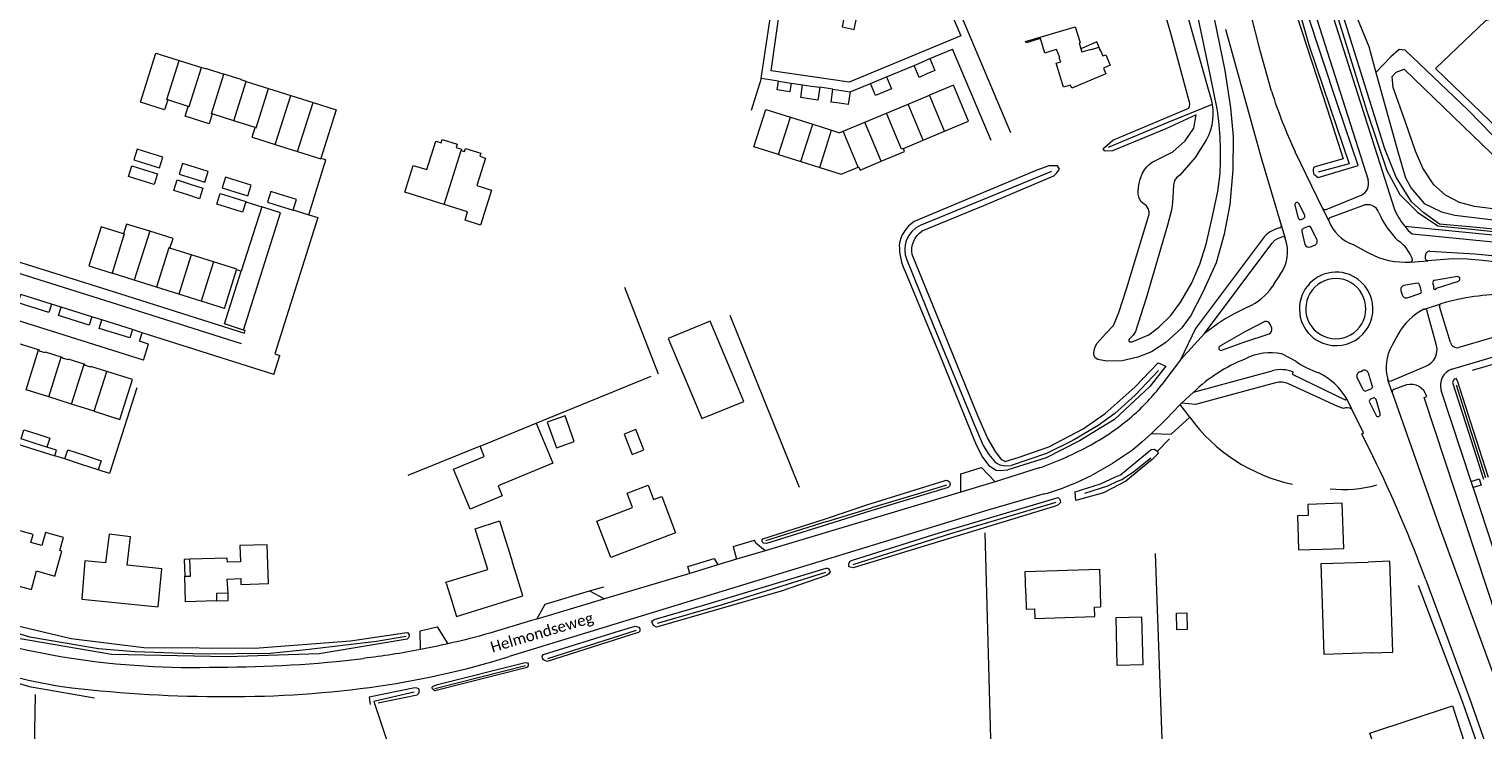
# Model space of a CAD drawing. Extents: x 177628 to 188968, y 384226 to 390673.
# Tile 50 of 256: x 181457 to 181793, y 385710 to 385872. Entities that reach past the tile are written whole.
import ezdxf

# ---------------------------------------------------------------- set-up
doc = ezdxf.new("R2010")
doc.units = 0
for name, color, linetype, lineweight in [('B01_F', 14, 'Continuous', 9), ('B01_T', 14, 'Continuous', 9), ('B02_T', 14, 'Continuous', 9), ('B03_F', 14, 'Continuous', 9), ('B07_D', 14, 'Continuous', 9), ('B14_F', 14, 'Continuous', 9), ('B17_T', 14, 'Continuous', 9), ('T02_F', 253, 'RASTER', 9), ('T03_F', 253, 'Continuous', 9), ('T03_T', 253, 'Continuous', 9), ('T04_F', 253, 'HAAG', 9), ('T05_F', 253, 'Continuous', 9), ('T07_F', 253, 'Continuous', 9), ('T09_F', 253, 'Continuous', 9), ('T13_F', 253, 'Continuous', 9), ('T22_D', 253, 'Continuous', 9), ('T22_F', 253, 'Continuous', 9), ('V00_F', 8, 'Continuous', 9), ('V00_T', 8, 'Continuous', 9), ('W01_F', 253, 'Continuous', 9), ('Z06', 7, 'Continuous', 9)]:
    doc.layers.add(name, color=color, linetype=linetype, lineweight=lineweight)
doc.styles.add('Legend', font='calibri.ttf')
doc.linetypes.add('HAAG', pattern='A,4,-1,[5,TOPOCAD.SHX,S=0.35,R=0,X=-0.35,Y=-0.35],-1', length=6)
doc.linetypes.add('RASTER', pattern='A,4,-1,[4,TOPOCAD.SHX,S=0.5,R=0,X=-0.5,Y=0],-1', length=6)

msp = doc.modelspace()

# ---------------------------------------------------------------- linework, layer by layer
at = {"layer": 'B01_F', "linetype": 'Continuous'}
msp.add_lwpolyline([(181565.73, 385758.237), (181568.722, 385748.634)], dxfattribs=at)
at = {"layer": 'B01_T', "linetype": 'Continuous'}
for points in [[(181704.428, 385867.001), (181705.035, 385865.592), (181705.726, 385865.878), (181706.756, 385863.442), (181705.149, 385862.763), (181705.706, 385861.441), (181697.877, 385858.141), (181697.581, 385858.846), (181695.925, 385858.356), (181694.271, 385863.927), (181695.306, 385864.234), (181694.927, 385865.135), (181695.13, 385865.22), (181694.365, 385867.073), (181693.506, 385866.814), (181691.631, 385866.254), (181690.621, 385869.636), (181687.294, 385868.649), (181687.199, 385868.948), (181698.666, 385872.337), (181699.761, 385868.66), (181699.55, 385868.597), (181699.949, 385867.26)], [(181489.114, 385855.438), (181488.393, 385853.149), (181482.832, 385854.897), (181486.401, 385866.248), (181491.743, 385864.568)], [(181491.743, 385864.568), (181496.894, 385862.949)], [(181699.949, 385867.26), (181700.167, 385866.527), (181702.412, 385867.187), (181702.437, 385867.101), (181704.098, 385867.601), (181704.346, 385866.963), (181704.428, 385867.001)], [(181496.894, 385862.949), (181498.039, 385862.589), (181498.066, 385862.673), (181502.082, 385861.409)], [(181507.217, 385859.703), (181506.072, 385860.063), (181506.098, 385860.145), (181502.082, 385861.409)], [(181507.217, 385859.703), (181512.368, 385858.083)], [(181512.368, 385858.083), (181517.52, 385856.463)], [(181668.512, 385848.224), (181674.02, 385850.523), (181670.556, 385858.824), (181665.048, 385856.525)], [(181493.855, 385853.945), (181489.114, 385855.438)], [(181517.52, 385856.463), (181522.671, 385854.844)], [(181522.671, 385854.844), (181528.013, 385853.164), (181524.482, 385841.936)], [(181655.084, 385852.367), (181660.069, 385854.447)], [(181660.069, 385854.447), (181665.048, 385856.525)], [(181499.405, 385852.195), (181498.684, 385849.906), (181493.134, 385851.656), (181493.855, 385853.945)], [(181504.365, 385850.633), (181499.405, 385852.195)], [(181630.181, 385842.83), (181624.455, 385844.638), (181627.198, 385853.248), (181632.899, 385851.435)], [(181632.899, 385851.435), (181638.042, 385849.8)], [(181650.089, 385850.282), (181655.084, 385852.367)], [(181509.305, 385849.078), (181504.365, 385850.633)], [(181508.587, 385846.798), (181509.305, 385849.078)], [(181638.042, 385849.8), (181642.401, 385848.414)], [(181642.401, 385848.414), (181644.223, 385847.834), (181645.106, 385848.202)], [(181645.106, 385848.202), (181650.089, 385850.282)], [(181663.533, 385846.146), (181668.512, 385848.224)], [(181508.587, 385846.798), (181513.951, 385845.112)], [(181513.951, 385845.112), (181519.102, 385843.492)], [(181552.976, 385831.249), (181543.872, 385834.107), (181545.82, 385840.31), (181548.963, 385839.345), (181551.018, 385845.903), (181552.238, 385845.533), (181552.468, 385846.27), (181555.975, 385845.182), (181555.739, 385844.425), (181556.986, 385844.043), (181556.893, 385843.745)], [(181556.893, 385843.745), (181557.662, 385843.505), (181557.894, 385844.252), (181561.404, 385843.159), (181561.172, 385842.412), (181562.481, 385842.003), (181560.495, 385835.676), (181563.911, 385834.604), (181561.375, 385826.522), (181557.77, 385827.653), (181558.36, 385829.559), (181552.976, 385831.249)], [(181653.846, 385841.28), (181659.27, 385843.544), (181658.977, 385844.245)], [(181658.977, 385844.245), (181663.533, 385846.146)], [(181519.102, 385843.492), (181524.444, 385841.812), (181524.482, 385841.936)], [(181630.181, 385842.83), (181635.328, 385841.205)], [(181635.328, 385841.205), (181639.689, 385839.828)], [(181648.571, 385839.898), (181648.661, 385839.935), (181648.966, 385839.244), (181653.846, 385841.28)], [(181639.689, 385839.828), (181644.648, 385838.262), (181648.571, 385839.898)], [(181478.874, 385824.549), (181473.75, 385826.156), (181470.911, 385817.102), (181476.259, 385815.424)], [(181484.96, 385825.119), (181479.573, 385826.778), (181478.874, 385824.549)], [(181489.639, 385821.179), (181490.342, 385823.462), (181484.96, 385825.119)], [(181494.558, 385819.633), (181489.639, 385821.179)], [(181499.71, 385818.014), (181494.558, 385819.633)], [(181505.038, 385816.196), (181505.079, 385816.327), (181499.71, 385818.014)], [(181481.412, 385813.809), (181476.259, 385815.424)], [(181502.244, 385807.274), (181505.038, 385816.196)], [(181486.564, 385812.193), (181481.412, 385813.809)], [(181491.717, 385810.576), (181486.564, 385812.193)], [(181496.869, 385808.96), (181491.717, 385810.576)], [(181502.244, 385807.274), (181496.869, 385808.96)], [(181620.241, 385790.402), (181614.387, 385804.314), (181604.704, 385800.32), (181610.551, 385786.473)], [(181459.284, 385797.696), (181453.353, 385799.553), (181452.122, 385795.637), (181452.284, 385795.586), (181451.876, 385794.289), (181451.714, 385794.34)], [(181459.606, 385797.595), (181459.284, 385797.696)], [(181464.539, 385796.051), (181460.903, 385797.187), (181460.852, 385797.025), (181459.554, 385797.43), (181459.606, 385797.595)], [(181464.853, 385795.953), (181464.539, 385796.051)], [(181469.794, 385794.407), (181466.149, 385795.541), (181466.099, 385795.379), (181464.8, 385795.783), (181464.853, 385795.953)], [(181470.096, 385794.313), (181469.794, 385794.407)], [(181475.045, 385792.75), (181471.39, 385793.895), (181471.339, 385793.733), (181470.041, 385794.139), (181470.096, 385794.313)], [(181472.163, 385783.524), (181478.091, 385781.644), (181480.988, 385790.887), (181475.045, 385792.75)], [(181610.551, 385786.473), (181612.429, 385781.84), (181622.12, 385785.768), (181620.241, 385790.402)], [(181461.666, 385786.852), (181456.417, 385788.517)], [(181466.915, 385785.188), (181461.666, 385786.852)], [(181472.163, 385783.524), (181466.915, 385785.188)], [(181588.232, 385758.179), (181596.459, 385761.312), (181595.209, 385764.595), (181600.059, 385766.442), (181601.309, 385763.159), (181603.186, 385763.874), (181606.385, 385755.472), (181591.432, 385749.778), (181588.232, 385758.179)], [(181755.645, 385751.698), (181760.642, 385751.867), (181760.29, 385762.287), (181752.385, 385762), (181752.465, 385759.456), (181749.951, 385759.371), (181750.12, 385754.374)], [(181553.406, 385743.864), (181553.342, 385744.056), (181563.012, 385746.979), (181560.113, 385756.394), (181565.73, 385758.237)], [(181444.256, 385746.023), (181449.314, 385744.642), (181449.052, 385743.682), (181453.109, 385742.58), (181453.372, 385743.542), (181457.644, 385742.381), (181458.805, 385746.651), (181463.095, 385745.493), (181464.657, 385751.26), (181464.228, 385751.376), (181465.044, 385754.409), (181460.874, 385755.53), (181460.064, 385752.535), (181457.536, 385753.219), (181458.054, 385755.11), (181453.879, 385756.253), (181452.856, 385752.402), (181446.481, 385754.136), (181444.256, 385746.023)], [(181486.93, 385738.387), (181487.781, 385747.138), (181479.723, 385747.983), (181480.541, 385754.539), (181475.58, 385755.158), (181474.75, 385748.504), (181469.979, 385749.004), (181469.262, 385740.122), (181486.93, 385738.387)], [(181750.12, 385754.374), (181750.213, 385751.509)], [(181503.051, 385741.52), (181502.871, 385744.788), (181505.992, 385744.888), (181506.035, 385743.538), (181512.357, 385743.741), (181512.082, 385752.704), (181505.768, 385752.51), (181505.915, 385748.77), (181502.905, 385748.703), (181502.869, 385749.629), (181494.202, 385749.365)], [(181750.213, 385751.509), (181755.645, 385751.698)], [(181493.07, 385745.428), (181494.355, 385745.462), (181494.202, 385749.365)], [(181569.629, 385745.718), (181568.722, 385748.634)], [(181687.259, 385741.526), (181687.104, 385746.523), (181704.239, 385747.055), (181704.394, 385742.057)], [(181500.42, 385739.744), (181493.226, 385739.528), (181493.07, 385745.428)], [(181553.406, 385743.864), (181554.319, 385740.928)], [(181554.319, 385740.928), (181555.808, 385736.162), (181571.121, 385740.95), (181569.629, 385745.718)], [(181503.051, 385741.52), (181500.371, 385741.459), (181500.42, 385739.744)], [(181687.259, 385741.526), (181687.369, 385737.827), (181689.278, 385737.885), (181689.345, 385735.697), (181703.168, 385736.117), (181703.101, 385738.316), (181704.5, 385738.359)], [(181704.394, 385742.057), (181704.5, 385738.359)]]:
    msp.add_lwpolyline(points, dxfattribs=at)
at = {"layer": 'B02_T', "linetype": 'Continuous'}
for points in [[(181663.265, 385864.188), (181665.108, 385864.966)], [(181665.108, 385864.966), (181666.275, 385862.202), (181664.432, 385861.424)], [(181661.439, 385863.417), (181663.265, 385864.188)], [(181664.432, 385861.424), (181662.59, 385860.646), (181661.439, 385863.417)], [(181629.822, 385857.784), (181630.124, 385859.762)], [(181631.308, 385857.56), (181629.822, 385857.784)], [(181630.124, 385859.762), (181631.607, 385859.538)], [(181633.09, 385859.314), (181632.791, 385857.336), (181631.308, 385857.56)], [(181631.607, 385859.538), (181633.09, 385859.314)], [(181637.244, 385855.668), (181635.265, 385855.956), (181635.707, 385858.923)], [(181635.707, 385858.923), (181637.676, 385858.637)], [(181639.655, 385858.349), (181639.223, 385855.38), (181637.244, 385855.668)], [(181637.676, 385858.637), (181639.655, 385858.349)], [(181644.261, 385854.65), (181642.281, 385854.93), (181642.724, 385857.897)], [(181642.724, 385857.897), (181644.681, 385857.621)], [(181644.681, 385857.621), (181646.661, 385857.341)], [(181651.391, 385859.234), (181653.228, 385860.007)], [(181654.391, 385857.242), (181652.548, 385856.466), (181651.391, 385859.234)], [(181653.228, 385860.007), (181655.071, 385860.783)], [(181655.071, 385860.783), (181656.235, 385858.018), (181654.391, 385857.242)], [(181646.661, 385857.341), (181646.241, 385854.37), (181644.261, 385854.65)], [(181485.02, 385843.132), (181482.057, 385844.057), (181481.296, 385841.592), (181484.252, 385840.67)], [(181484.252, 385840.67), (181487.207, 385839.747), (181487.976, 385842.21), (181485.02, 385843.132)], [(181495.503, 385839.826), (181492.545, 385840.756), (181491.773, 385838.294), (181494.73, 385837.365)], [(181483.013, 385836.848), (181480.059, 385837.789), (181480.845, 385840.246), (181483.796, 385839.306)], [(181483.796, 385839.306), (181486.75, 385838.365), (181485.967, 385835.907), (181483.013, 385836.848)], [(181494.73, 385837.365), (181497.686, 385836.436), (181498.459, 385838.897), (181495.503, 385839.826)], [(181505.425, 385836.699), (181502.462, 385837.625), (181501.7, 385835.16), (181504.655, 385834.236)], [(181493.5, 385833.558), (181490.545, 385834.495), (181491.33, 385836.953), (181494.279, 385836.018)], [(181494.279, 385836.018), (181497.235, 385835.081), (181496.455, 385832.622), (181493.5, 385833.558)], [(181504.655, 385834.236), (181507.61, 385833.313), (181508.38, 385835.776), (181505.425, 385836.699)], [(181515.893, 385833.394), (181512.933, 385834.321), (181512.166, 385831.858), (181515.122, 385830.932)], [(181503.456, 385830.42), (181500.494, 385831.337), (181501.266, 385833.799), (181504.219, 385832.884)], [(181507.161, 385831.905), (181506.417, 385829.503), (181503.456, 385830.42)], [(181504.219, 385832.884), (181507.18, 385831.967), (181507.161, 385831.905)], [(181515.122, 385830.932), (181518.078, 385830.006), (181518.101, 385830.08)], [(181518.101, 385830.08), (181518.849, 385832.468), (181515.893, 385833.394)], [(181561.236, 385775.448), (181574.207, 385780.823)], [(181574.207, 385780.823), (181578.039, 385771.539)], [(181578.899, 385775.067), (181583.004, 385776.536), (181580.864, 385782.515), (181576.759, 385781.046), (181578.899, 385775.067)], [(181455.27, 385777.143), (181455.933, 385779.241), (181458.913, 385778.299)], [(181458.252, 385776.201), (181455.27, 385777.143)], [(181458.913, 385778.299), (181461.892, 385777.357), (181461.233, 385775.258)], [(181594.505, 385778.271), (181596.324, 385773.544), (181599.049, 385774.593), (181597.232, 385779.315), (181594.505, 385778.271)], [(181461.233, 385775.258), (181458.252, 385776.201)], [(181465.359, 385772.541), (181466.044, 385774.632), (181469.902, 385773.368)], [(181578.039, 385771.539), (181565.405, 385766.324), (181566.343, 385764.023), (181558.939, 385760.955), (181555.111, 385770.193), (181562.197, 385773.129), (181561.236, 385775.448)], [(181469.218, 385771.277), (181465.359, 385772.541)], [(181473.076, 385770.012), (181469.218, 385771.277)], [(181469.902, 385773.368), (181473.76, 385772.103), (181473.076, 385770.012)], [(181767.027, 385727.718), (181756.146, 385727.348), (181755.431, 385748.355), (181766.314, 385748.725)], [(181767.027, 385727.718), (181772.024, 385727.888), (181771.311, 385748.895), (181766.314, 385748.725)]]:
    msp.add_lwpolyline(points, dxfattribs=at)
at = {"layer": 'B03_F', "linetype": 'Continuous'}
msp.add_lwpolyline([(181769.544, 385700.651), (181766.71, 385709.208), (181785.739, 385715.51), (181788.573, 385706.953), (181769.544, 385700.651)], dxfattribs=at)
at = {"layer": 'B07_D', "linetype": 'Continuous'}
for points in [[(181489.114, 385855.438), (181488.894, 385855.507), (181491.743, 385864.568)], [(181493.855, 385853.945), (181494.044, 385853.885), (181496.894, 385862.949)], [(181499.405, 385852.195), (181499.205, 385852.258), (181502.082, 385861.409)], [(181504.365, 385850.633), (181507.217, 385859.703)], [(181509.305, 385849.078), (181509.516, 385849.012), (181512.368, 385858.083)], [(181513.951, 385845.112), (181517.52, 385856.463)], [(181519.102, 385843.492), (181522.671, 385854.844)], [(181663.533, 385846.146), (181660.069, 385854.447)], [(181668.512, 385848.224), (181665.048, 385856.525)], [(181630.181, 385842.83), (181632.899, 385851.435)], [(181658.977, 385844.245), (181658.548, 385844.066), (181655.084, 385852.367)], [(181635.328, 385841.205), (181638.042, 385849.8)], [(181639.689, 385839.828), (181642.401, 385848.414)], [(181648.571, 385839.898), (181645.106, 385848.202)], [(181653.846, 385841.28), (181650.089, 385850.282)], [(181552.976, 385831.249), (181556.893, 385843.745)], [(181478.874, 385824.549), (181479.1, 385824.478), (181476.259, 385815.424)], [(181484.96, 385825.119), (181481.412, 385813.809)], [(181489.639, 385821.179), (181489.406, 385821.252), (181486.564, 385812.193)], [(181494.558, 385819.633), (181491.717, 385810.576)], [(181499.71, 385818.014), (181496.869, 385808.96)], [(181456.417, 385788.517), (181459.284, 385797.696)], [(181461.666, 385786.852), (181464.539, 385796.051)], [(181466.915, 385785.188), (181469.794, 385794.407)], [(181472.163, 385783.524), (181475.045, 385792.75)]]:
    msp.add_lwpolyline(points, dxfattribs=at)
at = {"layer": 'B14_F', "linetype": 'Continuous'}
for points in [[(181722.145, 385733.07), (181722.031, 385736.952), (181724.39, 385737.022), (181724.504, 385733.14), (181722.145, 385733.07)], [(181708.36, 385724.858), (181708.086, 385735.884), (181713.968, 385736.03), (181714.241, 385725.004), (181708.36, 385724.858)]]:
    msp.add_lwpolyline(points, dxfattribs=at)
at = {"layer": 'B17_T', "linetype": 'Continuous'}
for points in [[(181704.428, 385867.001), (181703.667, 385868.829), (181699.949, 385867.26)], [(181494.202, 385749.365), (181492.946, 385749.328), (181493.07, 385745.428)], [(181500.42, 385739.744), (181503.099, 385739.819), (181503.051, 385741.52)]]:
    msp.add_lwpolyline(points, dxfattribs=at)
at = {"layer": 'T02_F', "linetype": 'RASTER'}
msp.add_lwpolyline([(181458.495, 385718.1), (181458.058, 385693.067), (181464.523, 385692.155), (181463.01, 385684.392), (181449.863, 385687.563)], dxfattribs=at)
at = {"layer": 'T03_F', "linetype": 'Continuous'}
for points in [[(181618.884, 385805.708), (181634.927, 385765.999)], [(181574.207, 385780.823), (181600.78, 385791.675)], [(181787.45, 385718.131), (181777.896, 385743.29)]]:
    msp.add_lwpolyline(points, dxfattribs=at)
at = {"layer": 'T03_T', "linetype": 'Continuous'}
for points in [[(181665.108, 385864.966), (181670.331, 385867.145)], [(181673.527, 385859.511), (181670.331, 385867.145)], [(181655.071, 385860.783), (181661.439, 385863.417)], [(181626.124, 385860.375), (181623.816, 385853.012)], [(181630.124, 385859.762), (181626.124, 385860.375)], [(181633.09, 385859.314), (181635.707, 385858.923)], [(181642.724, 385857.897), (181639.655, 385858.349)], [(181646.661, 385857.341), (181651.391, 385859.234)], [(181521.676, 385828.923), (181525.664, 385841.583), (181524.482, 385841.936)], [(181510.862, 385830.729), (181506.077, 385815.868)], [(181507.161, 385831.905), (181510.862, 385830.729)], [(181518.101, 385830.08), (181521.676, 385828.923)], [(181506.077, 385815.868), (181505.038, 385816.196)], [(181481.964, 385788.929), (181475.701, 385769.169), (181473.076, 385770.012)], [(181463.086, 385773.284), (181463.471, 385774.552), (181461.233, 385775.258)], [(181465.359, 385772.541), (181463.086, 385773.284)], [(181806.528, 385662.196), (181801.626, 385677.474), (181797.781, 385688.839), (181788.218, 385716.023), (181787.45, 385718.131)]]:
    msp.add_lwpolyline(points, dxfattribs=at)
at = {"layer": 'T04_F', "linetype": 'HAAG'}
for points in [[(181815.868, 385880.211), (181793.364, 385873.698), (181781.865, 385862.667), (181798.723, 385846.451)], [(181602.443, 385792.127), (181594.659, 385812.128)], [(181790.406, 385793.029), (181796.274, 385794.738)], [(181717.687, 385774.305), (181720.401, 385777.15)], [(181677.772, 385755.445), (181679.601, 385688.373)], [(181719.443, 385688.503), (181717.158, 385750.655)], [(181576.244, 385739.03), (181586.533, 385742.056)], [(181586.533, 385742.056), (181589.826, 385743.024)], [(181472.233, 385717.314), (181457.565, 385719.823), (181441.405, 385724.353)]]:
    msp.add_lwpolyline(points, dxfattribs=at)
for centre, radius, start, end in [((181757.143, 385805.32), 39.524, 215.87661, 257.83701), ((181760.786, 385791.992), 26.542, 262.88893, 286.40967)]:
    msp.add_arc(centre, radius, start, end, dxfattribs=at)
at = {"layer": 'T05_F', "linetype": 'Continuous'}
msp.add_lwpolyline([(181561.236, 385775.448), (181544.531, 385768.676)], dxfattribs=at)
at = {"layer": 'T07_F', "linetype": 'Continuous'}
for points in [[(181737.561, 385949.752), (181735.135, 385938.692), (181734.175, 385931.771), (181733.867, 385927.229), (181735.082, 385922.808), (181740.989, 385905.499), (181745.835, 385892.203), (181752.572, 385868.179), (181757.529, 385853.579)], [(181800.115, 385825.127), (181791.296, 385825.967), (181782.745, 385826.753), (181779.171, 385829.331), (181776.287, 385831.934), (181772.754, 385837.607), (181770.134, 385844.116), (181755.633, 385890.745), (181751.77, 385902.424)], [(181730.731, 385867.009), (181730.735, 385866.991)], [(181730.306, 385854.345), (181720.005, 385850.21), (181706.274, 385844.469)], [(181757.532, 385853.571), (181761.899, 385840.706), (181754.778, 385838.714)], [(181757.529, 385853.579), (181757.532, 385853.571)], [(181693.174, 385838.894), (181662.837, 385826.466)], [(181659.784, 385818.509), (181665.923, 385803.269), (181675.41, 385780.293), (181677.424, 385775.629), (181678.721, 385773.543), (181680.246, 385771.727), (181681.277, 385771.148), (181682.489, 385770.919), (181683.834, 385771.026)], [(181717.887, 385792.958), (181712.486, 385787.227), (181707.773, 385782.993), (181703.918, 385780.213), (181698.109, 385776.761), (181692.007, 385773.811), (181683.834, 385771.026)], [(181786.601, 385789.607), (181790.026, 385778.863)], [(181790.026, 385778.863), (181790.029, 385778.856)], [(181790.029, 385778.856), (181793.409, 385768.253)], [(181708.507, 385767.393), (181709.409, 385767.817), (181712.121, 385769.567), (181716.145, 385772.786)], [(181700.91, 385764.587), (181706.223, 385766.32), (181708.447, 385767.365)], [(181708.447, 385767.365), (181708.507, 385767.393)], [(181668.969, 385766.464), (181663.741, 385764.877), (181651.588, 385761.23)], [(181641.287, 385758.108), (181651.588, 385761.23)], [(181694.213, 385762.448), (181670.06, 385755.341), (181647.338, 385748.091)], [(181641.287, 385758.108), (181627.109, 385753.631)], [(181640.964, 385746.283), (181617.16, 385738.818), (181602.102, 385734.526)], [(181544.178, 385731.511), (181537.338, 385730.367), (181521.749, 385728.501), (181512.744, 385727.614), (181497.188, 385727.473), (181481.531, 385727.952), (181473.165, 385728.662), (181457.269, 385731.377), (181451.063, 385733.304), (181437.641, 385737.661), (181430.635, 385740.168)], [(181597.304, 385732.91), (181576.785, 385726.373)], [(181571.739, 385724.725), (181550.759, 385719.415)], [(181546.062, 385718.682), (181536.728, 385716.543), (181542.612, 385698.828), (181554.884, 385662.718)]]:
    msp.add_lwpolyline(points, dxfattribs=at)
msp.add_arc((181665.424, 385820.909), 6.13, 114.96594, 203.05171, dxfattribs=at)
at = {"layer": 'T09_F', "linetype": 'Continuous'}
for points in [[(181724.895, 385855.433), (181720.811, 385870.568), (181716.741, 385884.59), (181714.68, 385892.926), (181712.636, 385903.073), (181711.138, 385913.555), (181709.863, 385924.451), (181709.116, 385935.859), (181708.98, 385946.494), (181709.281, 385958.985), (181709.971, 385978.264), (181710.839, 385992.448), (181711.989, 386004.728), (181713.146, 386016.892), (181713.551, 386027.357), (181713.415, 386027.863), (181713.12, 386028.23), (181712.917, 386028.294)], [(181736.593, 385949.964), (181735.172, 385943.479), (181733.003, 385929.319), (181733.069, 385927.129), (181734.902, 385920.618), (181745.067, 385891.782), (181749.751, 385875.089), (181756.809, 385853.345)], [(181759.33, 385854.171), (181751.971, 385876.206), (181744.382, 385900.249), (181735.048, 385927.051), (181736.801, 385941.269), (181738.657, 385949.518)], [(181750.61, 385902.066), (181754.543, 385889.854), (181765.964, 385852.86), (181770.634, 385839.127), (181773.577, 385833.594), (181777.71, 385829.486), (181782.405, 385826.344), (181790.931, 385825.545), (181800.07, 385824.544)], [(181753.277, 385902.944), (181760.101, 385883.17), (181766.442, 385867.74), (181768.091, 385861.788)], [(181730.748, 385874.227), (181733.217, 385862.262), (181734.488, 385853.618), (181735.155, 385846.966), (181735.019, 385839.303), (181734.385, 385831.298), (181733.05, 385824.407), (181731.234, 385817.796), (181728.1, 385811.047), (181725.324, 385805.63), (181723.235, 385802.794), (181719.556, 385799.449), (181716.234, 385797.252), (181713.105, 385796.011), (181709.53, 385795.166), (181705.986, 385795.139)], [(181768.091, 385861.788), (181773.229, 385843.244), (181774.89, 385837.44), (181776.22, 385835.051), (181779.234, 385831.544), (181783.205, 385829.598), (181786.273, 385828.796), (181800.353, 385827.099)], [(181705.986, 385795.139), (181703.863, 385795.485), (181703.296, 385795.864), (181703.011, 385796.371), (181702.942, 385796.904), (181703.005, 385797.668), (181703.226, 385798.423), (181703.758, 385799.296), (181705.628, 385801.411), (181707.504, 385803.371), (181708.717, 385806.347), (181710.599, 385812.045), (181715.749, 385829.053), (181715.754, 385829.597), (181715.518, 385830.355), (181715.073, 385831.026), (181714.563, 385831.395), (181713.906, 385831.903), (181713.422, 385832.782), (181713.197, 385833.709), (181713.157, 385834.4), (181713.376, 385835.864), (181713.667, 385837.103), (181714.175, 385838.546), (181714.631, 385839.308), (181715.199, 385840.01), (181715.744, 385840.559), (181716.449, 385841.085), (181721.226, 385843.464), (181724.009, 385845.973), (181726.01, 385848.939), (181726.595, 385851.979), (181719.561, 385848.769), (181707.271, 385843.661)], [(181705.398, 385844.484), (181707.347, 385846.148), (181724.863, 385853.557)], [(181756.809, 385853.345), (181760.552, 385841.815), (181754.32, 385840.075), (181753.708, 385839.823), (181753.563, 385839.321), (181753.583, 385838.878), (181753.784, 385838.328), (181754.72, 385837.551), (181763.97, 385840.276), (181759.33, 385854.171)], [(181707.271, 385843.661), (181705.548, 385843.586)], [(181663.34, 385825.183), (181677.572, 385831.063), (181693.687, 385837.888), (181694.412, 385838.572), (181695.009, 385839.481), (181694.576, 385840.186), (181692.547, 385840.176), (181689.83, 385839.193), (181661.47, 385827.33)], [(181682.478, 385771.935), (181681.696, 385772.288), (181680.247, 385774.236), (181678.39, 385777.439), (181676.158, 385782.48), (181667.502, 385803.848), (181660.989, 385819.729)], [(181659.362, 385815.782), (181667.213, 385796.881), (181675.755, 385775.774), (181677.239, 385772.956), (181678.733, 385771.001), (181680.367, 385769.947), (181681.309, 385769.878), (181683.063, 385770.049)], [(181682.478, 385771.935), (181685.726, 385772.968), (181692.592, 385775.316), (181700.48, 385779.475), (181705.591, 385783.045), (181712.419, 385789.085), (181717.818, 385794.735), (181719.561, 385793.939), (181715.851, 385789.256), (181707.743, 385781.627), (181699.67, 385776.689), (181691.976, 385772.798), (181685.584, 385770.808), (181683.063, 385770.049)], [(181790.637, 385779.052), (181786.941, 385790.541), (181786.633, 385791.086), (181786.099, 385790.895), (181785.747, 385790.188), (181789.436, 385778.674)], [(181789.436, 385778.674), (181792.914, 385767.821)], [(181794.108, 385768.265), (181790.637, 385779.052)], [(181707.988, 385768.374), (181709.106, 385768.883), (181716.207, 385774.732), (181716.915, 385774.811), (181717.687, 385774.305)], [(181717.687, 385774.305), (181717.821, 385773.755), (181716.423, 385772.376), (181710.342, 385767.416), (181708.905, 385766.648)], [(181650.565, 385761.923), (181668.381, 385767.461)], [(181698.802, 385762.935), (181698.633, 385764.919), (181704.46, 385766.769), (181707.988, 385768.374)], [(181647.382, 385747.348), (181646.413, 385747.626), (181646.405, 385748.369), (181646.713, 385748.914), (181647.247, 385749.172), (181667.215, 385755.486), (181694.742, 385763.609), (181695.057, 385763.321), (181695.21, 385762.913), (181695.222, 385762.435), (181694.666, 385761.858), (181693.759, 385761.552), (181647.382, 385747.348)], [(181669.306, 385765.91), (181651.432, 385760.531)], [(181708.905, 385766.648), (181705.211, 385764.672), (181698.802, 385762.935)], [(181641.018, 385758.734), (181650.565, 385761.923)], [(181651.432, 385760.531), (181641.434, 385757.425)], [(181641.434, 385757.425), (181627.351, 385753.011), (181626.666, 385753.09), (181626.409, 385753.397), (181626.337, 385753.815), (181626.531, 385754.082), (181641.018, 385758.734)], [(181601.949, 385733.675), (181601.251, 385734.093), (181600.932, 385734.931), (181601.039, 385735.155), (181601.425, 385735.428), (181613.133, 385738.823), (181641.157, 385747.324), (181641.417, 385747.32), (181641.693, 385747.152), (181641.94, 385746.775), (181642.04, 385746.478), (181641.747, 385745.97), (181641.203, 385745.578), (181630.735, 385742.027), (181601.949, 385733.675)], [(181430.104, 385739.533), (181429.85, 385740.639), (181429.921, 385740.76), (181430.463, 385741.022), (181431.123, 385741.039), (181446.356, 385735.938), (181466.837, 385731.044), (181483.57, 385728.997), (181509.237, 385728.81), (181531.335, 385730.521), (181544.343, 385732.479)], [(181544.401, 385730.945), (181524.122, 385727.552), (181502.854, 385726.846), (181476.141, 385727.368), (181455.044, 385730.994), (181430.104, 385739.533)], [(181576.712, 385725.789), (181575.874, 385726.139), (181575.68, 385726.541), (181575.555, 385726.977), (181575.89, 385727.354), (181592.433, 385732.526), (181597.054, 385733.94), (181597.919, 385733.668), (181598.106, 385733.327), (181598.107, 385732.789), (181598.063, 385732.703), (181597.799, 385732.446), (181597.538, 385732.406), (181576.712, 385725.789)], [(181550.786, 385718.971), (181550.434, 385719.254), (181550.272, 385719.456), (181550.205, 385719.639), (181550.207, 385719.856), (181550.444, 385720.035), (181551.414, 385720.439), (181571.672, 385725.552), (181572.165, 385725.424), (181572.371, 385725.222), (181572.374, 385724.77), (181572.126, 385724.435), (181571.777, 385724.266), (181550.786, 385718.971)], [(181537.724, 385716.237), (181546.684, 385718.088), (181547.088, 385718.413), (181547.278, 385719.001), (181547.119, 385719.42), (181546.739, 385719.624), (181546.21, 385719.649), (181535.596, 385717.515), (181535.868, 385715.792)]]:
    msp.add_lwpolyline(points, dxfattribs=at)
for centre, radius, start, end in [((181723.175, 385854.524), 1.946, 330.19825, 27.84729), ((181665.468, 385820.989), 7.496, 122.2358, 173.14644), ((181673.187, 385822.006), 15.161, 180.46164, 204.23781)]:
    msp.add_arc(centre, radius, start, end, dxfattribs=at)
at = {"layer": 'T09_F', "linetype": 'Continuous', "extrusion": (0, 0, -1)}
for centre, radius, start, end in [((-181705.674, 385844.069), 0.499, 284.63958, 56.39439), ((-181666.381, 385820.638), 5.468, 350.42842, 56.20944), ((-181668.858, 385766.705), 0.894, 57.77369, 87.7107), ((-181668.86, 385766.695), 0.904, 87.56537, 179.37542), ((-181668.862, 385766.696), 0.903, 179.39696, 240.49559), ((-181544.028, 385731.7), 0.841, 112.03737, 185.09265), ((-181544.026, 385731.699), 0.843, 185.06564, 243.54994)]:
    msp.add_arc(centre, radius, start, end, dxfattribs=at)
at = {"layer": 'T13_F', "linetype": 'Continuous'}
for points in [[(181794.898, 385847.356), (181789.459, 385852.989), (181774.841, 385866.941), (181773.447, 385867.093), (181771.531, 385865.423), (181768.091, 385861.788)], [(181772.105, 385858.28), (181771.825, 385860.858), (181772.736, 385861.876), (181774.572, 385862.516), (181792.719, 385845.087)], [(181781.318, 385836.068), (181778.906, 385839.667), (181777.256, 385843.62), (181774.882, 385850.281), (181772.105, 385858.28)], [(181792.719, 385845.087), (181808.825, 385829.619), (181809.113, 385828.509), (181790.842, 385830.86), (181787.421, 385831.745), (181784.142, 385833.413), (181781.475, 385835.833), (181781.318, 385836.068)]]:
    msp.add_lwpolyline(points, dxfattribs=at)
at = {"layer": 'T22_D', "linetype": 'Continuous'}
for points in [[(181483.502, 385795.314), (181484.697, 385799.068)], [(181513.658, 385792.013), (181515.018, 385796.421)]]:
    msp.add_lwpolyline(points, dxfattribs=at)
at = {"layer": 'T22_F', "linetype": 'Continuous'}
for points in [[(181720.81, 385778.22), (181725.118, 385782.157)], [(181672.263, 385769.125), (181677.023, 385770.573)], [(181619.683, 385752.304), (181624.614, 385753.763)], [(181547.372, 385732.841), (181551.33, 385733.791)]]:
    msp.add_lwpolyline(points, dxfattribs=at)
at = {"layer": 'V00_F', "linetype": 'Continuous'}
for points in [[(181755.878, 385830.244), (181755.849, 385830.304)], [(181757.198, 385827.53), (181755.878, 385830.244)], [(181757.221, 385827.482), (181757.198, 385827.53)], [(181746.227, 385826.517), (181747.159, 385823.51)], [(181776.058, 385817.986), (181780.097, 385818.278)], [(181779.289, 385807.141), (181783.112, 385808.376)], [(181779.147, 385807.095), (181779.289, 385807.141)], [(181728.543, 385801.53), (181722.951, 385795.394)], [(181770.82, 385790.818), (181770.804, 385790.862)], [(181771.871, 385787.853), (181770.82, 385790.818)], [(181725.977, 385787.94), (181723.201, 385785.422)], [(181725.118, 385782.157), (181722.89, 385785.08)], [(181762.521, 385784.049), (181761.373, 385786.392)], [(181716.27, 385778.42), (181720.81, 385778.22)], [(181677.023, 385770.573), (181680.203, 385767.278)], [(181672.238, 385764.849), (181672.263, 385769.125)], [(181790.096, 385767.33), (181791.956, 385767.921), (181792.405, 385766.505), (181790.56, 385765.92)], [(181627.054, 385751.324), (181624.944, 385753.081), (181624.614, 385753.763)], [(181619.683, 385752.304), (181620.46, 385749.351)], [(181609.638, 385746.112), (181609.211, 385747.662), (181615.293, 385749.537), (181616.104, 385748.047)], [(181586.533, 385742.056), (181589.948, 385740.218)], [(181574.371, 385735.556), (181576.244, 385739.03)], [(181551.33, 385733.791), (181553.816, 385729.839)], [(181547.462, 385728.51), (181547.372, 385732.841)]]:
    msp.add_lwpolyline(points, dxfattribs=at)
for centre, start, end in [((181758.815, 385807.249), 21.9187, 201.96007), ((181758.827, 385807.218), 201.68008, 22.19869)]:
    msp.add_arc(centre, 6.94, start, end, dxfattribs=at)
at = {"layer": 'V00_T', "linetype": 'Continuous'}
for points in [[(181674.084, 385929.251), (181667.949, 385929.301), (181667.755, 385885.701), (181683.686, 385847.942)], [(181740.394, 385918.235), (181766.276, 385837.013)], [(181744.304, 385918.313), (181772.314, 385830.37)], [(181672.225, 385870.222), (181646.472, 385859.5), (181628.428, 385862.148), (181630.517, 385876.845), (181645.301, 385874.67), (181644.81, 385872.343), (181647.58, 385871.713), (181648.247, 385874.708), (181645.479, 385875.342), (181664.602, 385908.071), (181665.948, 385908.077), (181665.833, 385885.301), (181672.225, 385870.222)], [(181626.124, 385860.375), (181628.658, 385877.299), (181607.028, 385880.877)], [(181743.981, 385857.461), (181741.41, 385866.511), (181739.114, 385875.634)], [(181733.344, 385871.796), (181741.583, 385842.063), (181746.227, 385826.517)], [(181679.232, 385846.085), (181673.527, 385859.511)], [(181755.849, 385830.304), (181749.465, 385843.47)], [(181400.928, 385834.949), (181435.276, 385824.128), (181476.505, 385811.162), (181506.832, 385801.586), (181507.016, 385802.192), (181506.652, 385802.304)], [(181400.177, 385832.564), (181434.596, 385821.707), (181475.979, 385808.719), (181506.053, 385799.218)], [(181506.652, 385802.304), (181515.178, 385829.349), (181510.862, 385830.729)], [(181749.36, 385831.094), (181750.13, 385828.116)], [(181751.695, 385828.745), (181750.345, 385831.424)], [(181764.566, 385833.369), (181756.511, 385830.074)], [(181765.002, 385830.984), (181757.47, 385828.17)], [(181521.676, 385828.923), (181523.815, 385828.257), (181513.864, 385796.777), (181515.018, 385796.421)], [(181750.13, 385828.116), (181750.424, 385827.844), (181750.824, 385827.841)], [(181750.824, 385827.841), (181751.385, 385828.076)], [(181751.385, 385828.076), (181751.671, 385828.35), (181751.695, 385828.745)], [(181756.511, 385830.074), (181756.159, 385830.028), (181755.878, 385830.244)], [(181751.251, 385825.727), (181750.972, 385825.454), (181750.945, 385825.064)], [(181750.945, 385825.064), (181751.7, 385822.068)], [(181752.414, 385826.179), (181751.251, 385825.727)], [(181754.471, 385823.211), (181753.106, 385825.929)], [(181774.758, 385826.293), (181818.501, 385821.937)], [(181774.758, 385826.293), (181775.518, 385825.297), (181776.429, 385824.501), (181818.525, 385820.381)], [(181742.345, 385823.885), (181726.421, 385802.662), (181722.951, 385795.394)], [(181728.543, 385801.53), (181744.075, 385822.267), (181744.777, 385823.054), (181745.591, 385823.546), (181746.474, 385823.85)], [(181752.991, 385821.533), (181753.947, 385821.908)], [(181762.806, 385822.053), (181766.405, 385820.099)], [(181779.533, 385818.759), (181779.52, 385819.54)], [(181780.097, 385818.278), (181779.722, 385818.41), (181779.533, 385818.759)], [(181785.778, 385818.736), (181780.097, 385818.278)], [(181780.531, 385820.495), (181790.899, 385819.917), (181801.937, 385818.828)], [(181792.677, 385818.384), (181789.234, 385818.694), (181785.778, 385818.736)], [(181803.708, 385816.454), (181799.429, 385817.487), (181796.061, 385817.994), (181792.677, 385818.384)], [(181506.652, 385802.304), (181502.239, 385803.695), (181506.077, 385815.868)], [(181745.844, 385814.859), (181744.935, 385813.58), (181744.107, 385812.252)], [(181786.9, 385814.623), (181781.604, 385813.767)], [(181773.871, 385811.386), (181774.122, 385810.427)], [(181777.588, 385813.118), (181774.535, 385812.609)], [(181775.337, 385809.735), (181778.249, 385810.697)], [(181778.183, 385812.729), (181777.959, 385813.035), (181777.588, 385813.118)], [(181778.344, 385812.145), (181778.183, 385812.729)], [(181778.565, 385811.344), (181778.344, 385812.145)], [(181781.187, 385813.19), (181781.445, 385812.299)], [(181782.079, 385811.941), (181787.148, 385813.61)], [(181462.286, 385808.286), (181461.688, 385806.367), (181454.602, 385808.575), (181455.194, 385810.496)], [(181462.286, 385808.286), (181455.194, 385810.496)], [(181464.533, 385807.554), (181462.286, 385808.286)], [(181471.624, 385805.335), (181471.019, 385803.402), (181463.927, 385805.621), (181464.533, 385807.554)], [(181471.624, 385805.335), (181464.533, 385807.554)], [(181738.553, 385807.691), (181735.473, 385806.104), (181733.264, 385804.893), (181731.639, 385803.817), (181728.543, 385801.53)], [(181785.274, 385799.449), (181782.745, 385807.711)], [(181483.502, 385795.314), (181449.489, 385806.026), (181449.305, 385805.414)], [(181473.877, 385804.615), (181471.624, 385805.335)], [(181480.971, 385802.391), (181480.366, 385800.463), (181473.275, 385802.686), (181473.877, 385804.615)], [(181480.971, 385802.391), (181473.877, 385804.615)], [(181742.418, 385804.237), (181737.952, 385801.934), (181732.051, 385798.572)], [(181779.848, 385806.859), (181779.615, 385807.092), (181779.289, 385807.141)], [(181782.072, 385798.71), (181779.848, 385806.859)], [(181785.606, 385793.273), (181827.6, 385805.742)], [(181814.593, 385806.297), (181787.24, 385798.229)], [(181483.217, 385801.678), (181480.971, 385802.391)], [(181484.697, 385799.068), (181482.633, 385799.725), (181483.217, 385801.678)], [(181513.658, 385792.013), (181483.217, 385801.678)], [(181732.509, 385797.644), (181737.568, 385799.506), (181743.456, 385801.452)], [(181744.028, 385802.714), (181743.67, 385803.672)], [(181773.258, 385801.376), (181771.75, 385798.64)], [(181722.951, 385795.394), (181718.629, 385789.711)], [(181749.583, 385795.069), (181746.373, 385796.807)], [(181771.476, 385790.519), (181779.584, 385793.952)], [(181725.977, 385787.94), (181744.108, 385792.866)], [(181748.988, 385792.549), (181748.786, 385792.077), (181760.972, 385786.203), (181761.373, 385786.392)], [(181765.145, 385788.497), (181763.73, 385791.328)], [(181764.282, 385792.626), (181764.59, 385792.754)], [(181764.59, 385792.754), (181765.009, 385792.927)], [(181766.313, 385792.442), (181767.216, 385789.339), (181767.196, 385788.92), (181766.912, 385788.662), (181765.842, 385788.232)], [(181770.82, 385790.818), (181771.088, 385790.538), (181771.476, 385790.519)], [(181412.28, 385789.281), (181437.902, 385781.17), (181463.086, 385773.284)], [(181744.869, 385790.072), (181726.458, 385785.079), (181723.201, 385785.422)], [(181760.57, 385784.183), (181759.257, 385784.663), (181747.898, 385789.841)], [(181771.871, 385787.853), (181782.578, 385757.244), (181796.481, 385719.319), (181802.396, 385702.735), (181808.06, 385686.226), (181813.527, 385669.399), (181818.33, 385653.407), (181821.745, 385640.52), (181825.606, 385623.644), (181828.811, 385607.833), (181834.432, 385576.225)], [(181775.154, 385789.619), (181772.21, 385788.529)], [(181790.097, 385767.33), (181783.177, 385788.361)], [(181722.89, 385785.08), (181719.651, 385781.679), (181716.27, 385778.42)], [(181723.201, 385785.422), (181722.89, 385785.08)], [(181767.366, 385773.172), (181764.825, 385778.364), (181765.222, 385778.574), (181762.521, 385784.049)], [(181766.593, 385785.632), (181768.107, 385782.596)], [(181767.446, 385786.568), (181766.832, 385786.325)], [(181769.071, 385783.016), (181768.114, 385786.272)], [(181821.048, 385661.355), (181801.341, 385721.288), (181800.832, 385721.12), (181779.216, 385786.739), (181779.829, 385786.954)], [(181716.27, 385778.42), (181714.101, 385776.47), (181711.882, 385774.578)], [(181711.882, 385774.578), (181707.241, 385771.489), (181702.417, 385768.693)], [(181690.346, 385770.44), (181680.203, 385767.278)], [(181680.203, 385767.278), (181676.552, 385766.14), (181672.238, 385764.849)], [(181790.242, 385766.888), (181790.097, 385767.33)], [(181691.525, 385764.442), (181678.466, 385760.727), (181567.922, 385726.899)], [(181672.238, 385764.849), (181627.054, 385751.324)], [(181790.56, 385765.92), (181790.242, 385766.888)], [(181790.692, 385765.52), (181790.56, 385765.92)], [(181822.032, 385670.439), (181802.884, 385728.466), (181790.692, 385765.52)], [(181627.054, 385751.324), (181620.46, 385749.351)], [(181616.104, 385748.047), (181609.638, 385746.112)], [(181620.46, 385749.351), (181616.104, 385748.047)], [(181609.638, 385746.112), (181589.948, 385740.218)], [(181779.617, 385744.604), (181784.691, 385730.925), (181789.744, 385717.055), (181799.307, 385689.871), (181803.152, 385678.506), (181807.435, 385665.157), (181808.867, 385660.346), (181809.471, 385660.526), (181813.271, 385647.57), (181817.008, 385632.665), (181819.968, 385619.193), (181823.11, 385603.1), (181827.531, 385578.047)], [(181589.948, 385740.218), (181576.413, 385736.167)], [(181573.145, 385735.189), (181563.501, 385732.302)], [(181574.371, 385735.556), (181573.145, 385735.189)], [(181576.413, 385736.167), (181574.371, 385735.556)]]:
    msp.add_lwpolyline(points, dxfattribs=at)
for centre, radius, start, end in [((181846.055, 385889.4), 106.954, 197.37507, 205.43193), ((181763.435, 385836.123), 2.977, 292.32959, 17.39241), ((181749.864, 385831.223), 0.521, 22.67743, 194.36688), ((181766.166, 385828.503), 2.741, 18.16165, 115.12955), ((181757.646, 385827.717), 0.486, 111.26819, 202.68083), ((181765.876, 385830.799), 9.269, 200.96743, 250.65552), ((181786.505, 385836.943), 19.289, 203.15931, 226.63092), ((181784.387, 385834.836), 12.872, 200.30096, 221.58108), ((181747.185, 385819.395), 6.602, 101.57168, 137.15002), ((181745.757, 385826.351), 0.499, 282.04262, 19.49175), ((181752.636, 385825.71), 0.519, 24.94604, 115.32725), ((181738.376, 385820.42), 9.311, 323.32964, 19.38414), ((181746.657, 385823.358), 0.525, 16.85801, 110.34695), ((181752.626, 385822.477), 1.012, 203.82146, 291.15958), ((181753.588, 385822.809), 0.97, 291.71173, 24.47333), ((181768.536, 385815.989), 8.388, 17.92014, 55.73111), ((181775.025, 385836.373), 18.416, 242.09069, 273.21521), ((181775.993, 385818.51), 0.528, 277.10037, 6.56785), ((181780.481, 385819.536), 0.961, 86.99935, 179.73748), ((181758.915, 385807.175), 8.49, 68.78129, 248.75124), ((181758.916, 385807.175), 8.49, 248.74496, 68.78758), ((181786.98, 385814.106), 0.523, 288.77411, 98.73875), ((181733.742, 385819.212), 12.485, 292.66585, 326.12051), ((181774.789, 385811.679), 0.964, 105.28737, 197.71515), ((181778.086, 385811.177), 0.507, 288.71788, 19.21961), ((181781.665, 385813.284), 0.487, 97.15691, 191.13154), ((181781.722, 385812.05), 0.373, 138.04691, 343.04897), ((181798.326, 385756.296), 54.256, 89.69597, 106.28472), ((181775.069, 385810.677), 0.979, 194.77737, 285.89551), ((181783.269, 385807.856), 0.544, 106.79791, 195.41526), ((181742.757, 385803.319), 0.979, 21.13468, 110.28811), ((181785.594, 385794.565), 14.092, 117.22679, 151.09513), ((181743.049, 385802.397), 1.029, 293.31169, 17.9236), ((181732.299, 385798.118), 0.518, 118.64352, 293.89234), ((181780.793, 385793.594), 10.356, 150.83657, 195.29434), ((181778.189, 385797.711), 4.009, 290.36042, 14.42865), ((181786.963, 385799.976), 1.769, 197.34033, 279.01638), ((181751.207, 385761.813), 36.32, 111.42274, 133.99929), ((181743.822, 385784.346), 12.72, 78.43179, 117.54102), ((181760.624, 385810.77), 19.195, 234.8853, 252.74979), ((181746.111, 385785.975), 7.176, 66.36202, 106.20467), ((181747.589, 385778.164), 16.053, 30.83512, 62.77908), ((181764.651, 385791.703), 0.994, 111.77479, 202.14806), ((181765.434, 385792.073), 0.954, 22.74917, 116.44722), ((181786.898, 385789.577), 3.915, 109.27432, 198.10059), ((181684.236, 385815.073), 42.733, 310.05778, 323.5949), ((181746.087, 385786.067), 4.186, 64.36186, 106.91595), ((181765.628, 385788.719), 0.532, 204.67422, 293.69209), ((181772.371, 385788.025), 0.529, 107.69996, 199.03441), ((181776.144, 385785.922), 3.827, 15.63879, 104.9903), ((181761.396, 385781.944), 2.387, 61.88432, 110.25756), ((181767.049, 385785.862), 0.511, 115.13674, 206.80695), ((181767.639, 385786.101), 0.505, 19.78464, 112.41777), ((181676.379, 385823.11), 53.948, 298.74594, 310.95082), ((181768.574, 385782.841), 0.527, 207.73824, 19.3458), ((181663.518, 385846.312), 80.476, 289.47353, 298.82991), ((181487.544, 385636.263), 311.52, 20.35169, 26.07115), ((181672.659, 385828.861), 67.125, 286.32367, 296.31638), ((181490.396, 385879.262), 154.549, 249.0936, 261.05937), ((181510.008, 385912.148), 194.09, 277.61735, 287.36072), ((181490.774, 385879.193), 161.321, 251.6973, 260.72495), ((181495.129, 385912.528), 188.147, 261.20982, 271.76106), ((181501.672, 385992.986), 268.517, 269.83754, 276.98702), ((181501.32, 386009.118), 291.438, 262.79602, 269.80931), ((181503.919, 385958.085), 240.429, 269.14938, 277.60442)]:
    msp.add_arc(centre, radius, start, end, dxfattribs=at)
at = {"layer": 'V00_T', "linetype": 'Continuous', "extrusion": (0, 0, -1)}
for centre, radius, start, end in [((-181511.237, 385917.541), 192.471, 254.24394, 257.21912), ((-181511.209, 385917.868), 192.798, 259.16176, 263.11048), ((-181510.645, 385920.386), 195.377, 257.23446, 259.13823)]:
    msp.add_arc(centre, radius, start, end, dxfattribs=at)
at = {"layer": 'W01_F', "linetype": 'Continuous'}
for points in [[(181731.456, 385853.363), (181729.847, 385861.323), (181725.566, 385881.476), (181724.095, 385889.91), (181722.079, 385901.516), (181720.684, 385912.201), (181719.714, 385922.212), (181718.871, 385933.701), (181718.663, 385945.125), (181718.845, 385956.556), (181719.747, 385972.161), (181720.539, 385980.573), (181721.379, 385988.918), (181723.17, 386001.673), (181724.57, 386011.49), (181724.812, 386013.739), (181725.024, 386018.991), (181725.313, 386027.115), (181725.675, 386035.67), (181726.47, 386043.348)], [(181719.618, 386027.424), (181719.214, 386023.711), (181717.492, 386007.23), (181716.044, 385991.626), (181714.924, 385973.441), (181713.837, 385954.649), (181713.578, 385942.548), (181713.762, 385935.412), (181714.597, 385926.191), (181716.027, 385913.128), (181717.982, 385901.302), (181720.37, 385890.16), (181723.623, 385878.171), (181729.063, 385859.012)], [(181729.063, 385859.012), (181730.066, 385855.518)], [(181728.981, 385846.281), (181726.336, 385842.162), (181722.779, 385838.086), (181722.128, 385837.552), (181721.6, 385836.808), (181721.365, 385835.724), (181721.31, 385834.402), (181721.231, 385832.82), (181721.075, 385831.033), (181720.885, 385829.973), (181719.961, 385826.529), (181715.046, 385809.626), (181712.539, 385801.943), (181711.999, 385801.093), (181711.666, 385800.764), (181711.182, 385800.261), (181710.984, 385799.898), (181711.197, 385799.595), (181711.42, 385799.542), (181711.814, 385799.606), (181715.649, 385801.18), (181717.939, 385802.963), (181720.624, 385805.563), (181723.077, 385808.84), (181725.618, 385813.226), (181727.439, 385817.49), (181728.909, 385822.101), (181730.28, 385828.223), (181731.62, 385834.281), (181732.119, 385838.421)]]:
    msp.add_lwpolyline(points, dxfattribs=at)
at = {"layer": 'W01_F', "linetype": 'Continuous', "extrusion": (0, 0, -1)}
msp.add_arc((-181717.408, 385852.323), 13.055, 165.8322, 207.5666, dxfattribs=at)
at = {"layer": 'W01_F', "linetype": 'Continuous'}
msp.add_arc((181653.213, 385842.406), 79.006, 357.10918, 7.9721, dxfattribs=at)

# ---------------------------------------------------------------- texts
at = {"layer": 'Z06', "linetype": 'Continuous', "style": 'Legend'}
msp.add_text('Helmondseweg', height=2.5, rotation=16.49622, dxfattribs=at).set_placement((181564.08, 385727.81))

doc.saveas('drawing.dxf')
